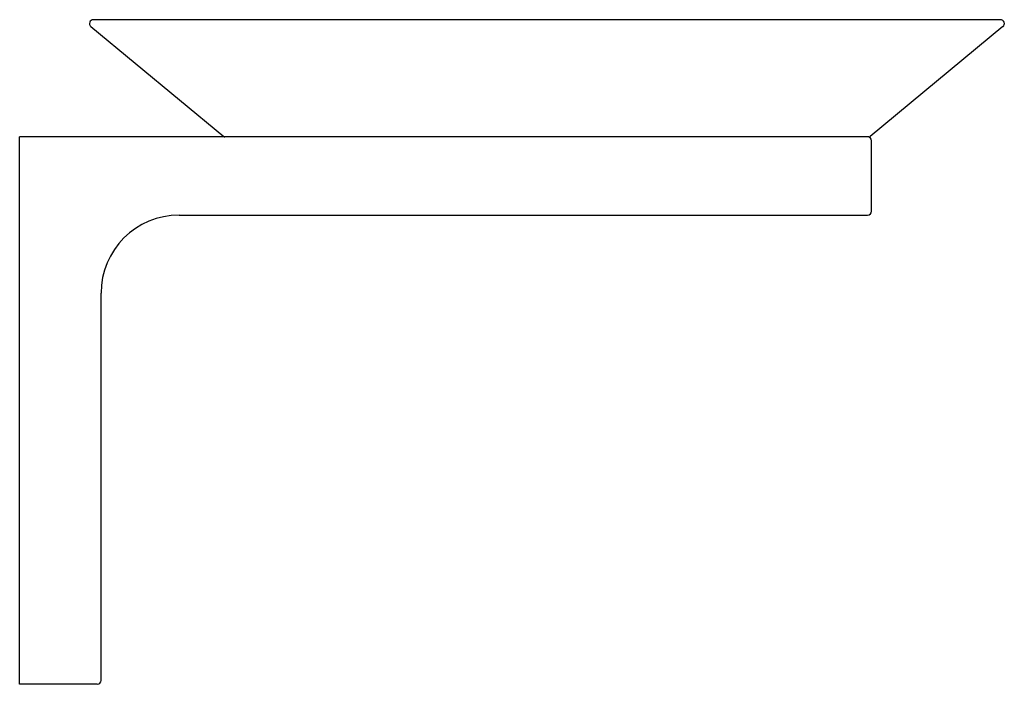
# Model space of a CAD drawing. Header units: millimetres. Extents: x 4125.831 to 4125.957, y 1850.008 to 1850.093.
import ezdxf

# ---------------------------------------------------------------- set-up
doc = ezdxf.new("R2010")
doc.units = ezdxf.units.MM
doc.layers.add('SANINDUSA', color=3, linetype='Continuous')

msp = doc.modelspace()

# ---------------------------------------------------------------- linework, layer by layer
at = {"layer": 'SANINDUSA'}
for p, q in [((4125.95673, 1850.09318), (4125.84075, 1850.09318)), ((4125.84043, 1850.0923), (4125.85741, 1850.07825)), ((4125.95704, 1850.0923), (4125.94007, 1850.07825)), ((4125.83132, 1850.00818), (4125.83132, 1850.07819)), ((4125.93991, 1850.07819), (4125.83132, 1850.07819)), ((4125.94025, 1850.06869), (4125.94025, 1850.07769)), ((4125.85173, 1850.06819), (4125.93975, 1850.06819)), ((4125.84173, 1850.00868), (4125.84173, 1850.05819)), ((4125.84123, 1850.00818), (4125.83132, 1850.00818))]:
    msp.add_line(p, q, dxfattribs=at)
for centre, radius, start, end in [((4125.84075, 1850.09268), 0.0005, 90, 230.3911), ((4125.95673, 1850.09268), 0.0005, 309.6089, 90), ((4125.85757, 1850.07844), 0.00025, 230.3911, 270), ((4125.93975, 1850.07769), 0.0005, 0, 90), ((4125.93991, 1850.07844), 0.00025, 270, 309.6089), ((4125.93975, 1850.06869), 0.0005, 270, 0), ((4125.85173, 1850.05819), 0.01, 90, 180), ((4125.84123, 1850.00868), 0.0005, 270, 0)]:
    msp.add_arc(centre, radius, start, end, dxfattribs=at)

doc.saveas('drawing.dxf')
